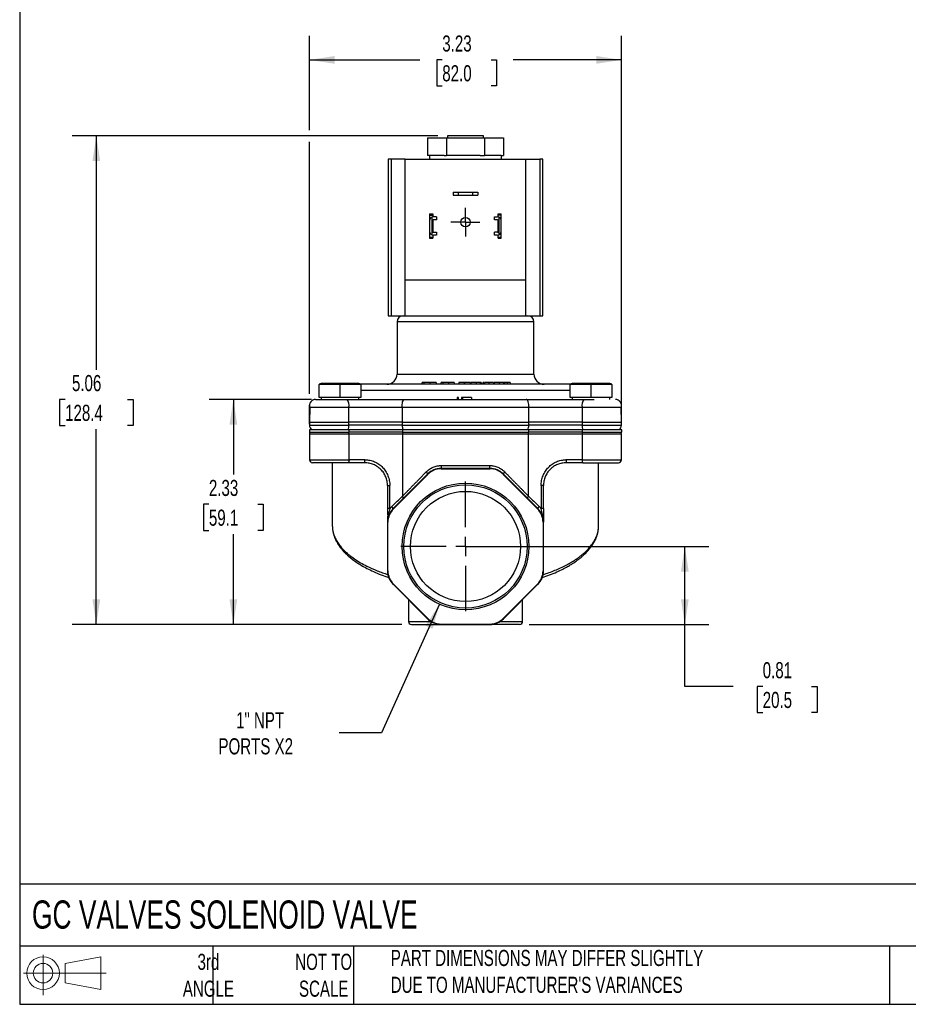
# Model space of a CAD drawing. Header units: inches. Extents: x 0.5 to 21.5, y 0.5 to 16.5.
# Tile 1 of 16: x 0.5 to 9.7, y 0.5 to 10.7. Entities that reach past the tile are written whole.
import ezdxf

# ---------------------------------------------------------------- set-up
doc = ezdxf.new("R2010")
doc.units = ezdxf.units.IN
doc.header["$LTSCALE"] = 2
doc.header["$MEASUREMENT"] = 0
doc.linetypes.add('SLD-Center', pattern=[0.75, 0.6, -0.05, 0.05, -0.05])
doc.linetypes.add('SLD-Solid', pattern=[0])
doc.layers.add('CENTER', color=40, linetype='SLD-Center')
doc.layers.add('SLD-DEFPOINTS', color=7, linetype='Continuous')
doc.layers.add('DIMENSIONS', color=140, linetype='SLD-Solid', lineweight=25)
doc.layers.add('TEXT', color=140, linetype='SLD-Solid', lineweight=25)
doc.styles.add('SLDTEXTSTYLE0', font='TXT', dxfattribs={"width": 0.7})
doc.dimstyles.new('SLDDIMSTYLE0', dxfattribs={"dimtxt": 0.169922, "dimasz": 0.26, "dimexe": 0, "dimexo": 0.0625, "dimgap": 0.04248, "dimtad": 0, "dimtih": 1, "dimtoh": 1, "dimrnd": 1e-09, "dimzin": 12, "dimdsep": 46, "dimtxsty": 'SLDTEXTSTYLE0', "dimsah": 1, "dimcen": 0.09, "dimadec": 0, "dimazin": 3, "dimtfac": 1, "dimtofl": 0, "dimtmove": 0, "dimatfit": 3, "dimfxl": 0, "dimfrac": 2, "dimtolj": 1, "dimtzin": 12, "dimarcsym": 0})
doc.dimstyles.new('SLDDIMSTYLE1', dxfattribs={"dimtxt": 0.169922, "dimasz": 0.26, "dimexe": 0, "dimexo": 0.0625, "dimgap": 0.04248, "dimtad": 0, "dimtih": 1, "dimtoh": 1, "dimrnd": 1e-09, "dimdsep": 46, "dimtxsty": 'SLDTEXTSTYLE0', "dimsah": 1, "dimcen": 0.09, "dimadec": 0, "dimazin": 2, "dimtfac": 1, "dimtofl": 0, "dimtmove": 0, "dimatfit": 3, "dimfxl": 0, "dimfrac": 2, "dimtolj": 1, "dimtzin": 12, "dimarcsym": 0})
doc.dimstyles.new('SLDDIMSTYLE2', dxfattribs={"dimtxt": 0.169922, "dimasz": 0.26, "dimexe": 0, "dimexo": 0.0625, "dimgap": 0.04248, "dimtad": 0, "dimtih": 1, "dimtoh": 1, "dimrnd": 1e-09, "dimzin": 12, "dimdsep": 46, "dimtxsty": 'SLDTEXTSTYLE0', "dimsah": 1, "dimcen": 0, "dimadec": 0, "dimazin": 3, "dimtfac": 1, "dimtofl": 0, "dimtmove": 0, "dimatfit": 3, "dimfxl": 0, "dimfrac": 2, "dimtolj": 1, "dimtzin": 12, "dimarcsym": 0})

# ---------------------------------------------------------------- blocks, each defined once
blk = doc.blocks.new('Block11')
at = {"color": 7, "linetype": 'SLD-Solid', "lineweight": 18}
for p, q in [((0.204, 0.418), (0.204, 0)), ((0.431, 0.328), (0.801, 0.396)), ((0.431, 0.126), (0.431, 0.328)), ((0.801, 0.396), (0.801, 0.058)), ((0, 0.227), (0.856, 0.227)), ((0.431, 0.126), (0.801, 0.058))]:
    blk.add_line(p, q, dxfattribs=at)
for radius in [0.169, 0.101]:
    blk.add_circle((0.204, 0.227), radius, dxfattribs=at)
blk = doc.blocks.new('Block12')
at = {"layer": 'SLD-DEFPOINTS'}
blk.add_blockref('Block11', (0, 0), dxfattribs=at)
blk = doc.blocks.new('_D')
at = {"layer": 'DIMENSIONS'}
for p, q in [((3.499, 9.546), (3.499, 10.523)), ((6.727, 6.503), (6.727, 10.523)), ((3.499, 10.273), (4.642, 10.273)), ((4.873, 10.273), (4.816, 10.273)), ((4.816, 10.273), (4.816, 10.003)), ((5.378, 10.273), (5.435, 10.273)), ((5.435, 10.273), (5.435, 10.003)), ((6.727, 10.273), (5.608, 10.273)), ((4.816, 10.003), (4.873, 10.003)), ((5.435, 10.003), (5.378, 10.003)), ((3.499, 6.819), (3.499, 9.426)), ((3.499, 6.503), (3.499, 6.699))]:
    blk.add_line(p, q, dxfattribs=at)
for points in [[(3.499, 10.273), (3.759, 10.233), (3.759, 10.313)], [(6.727, 10.273), (6.467, 10.313), (6.467, 10.233)]]:
    blk.add_solid(points, dxfattribs=at)
at = {"layer": 'DIMENSIONS', "char_height": 0.1667, "attachment_point": 1, "style": 'SLDTEXTSTYLE0'}
for s, insert in [('3.23', (4.873, 10.526)), ('82.0', (4.873, 10.218))]:
    blk.add_mtext(s, dxfattribs=dict(at, insert=insert))
blk = doc.blocks.new('_D_1')
at = {"layer": 'DIMENSIONS'}
for p, q in [((5.213, 5.238), (7.633, 5.238)), ((7.383, 4.431), (7.383, 5.238)), ((5.773, 4.431), (7.633, 4.431)), ((7.383, 3.788), (7.383, 4.431)), ((7.883, 3.788), (7.383, 3.788)), ((8.189, 3.788), (8.132, 3.788)), ((8.132, 3.788), (8.132, 3.518)), ((8.694, 3.788), (8.751, 3.788)), ((8.751, 3.788), (8.751, 3.518)), ((8.132, 3.518), (8.189, 3.518)), ((8.751, 3.518), (8.694, 3.518))]:
    blk.add_line(p, q, dxfattribs=at)
for points in [[(7.383, 5.238), (7.343, 4.978), (7.423, 4.978)], [(7.383, 4.431), (7.423, 4.691), (7.343, 4.691)]]:
    blk.add_solid(points, dxfattribs=at)
at = {"layer": 'DIMENSIONS', "char_height": 0.1667, "attachment_point": 1, "style": 'SLDTEXTSTYLE0'}
for s, insert in [('0.81', (8.189, 4.041)), ('20.5', (8.189, 3.733))]:
    blk.add_mtext(s, dxfattribs=dict(at, insert=insert))
blk = doc.blocks.new('_D_2')
at = {"layer": 'DIMENSIONS'}
for p, q in [((4.826, 9.486), (1.043, 9.486)), ((1.293, 9.486), (1.293, 7.067)), ((0.97, 6.759), (0.913, 6.759)), ((0.913, 6.759), (0.913, 6.489)), ((1.617, 6.759), (1.674, 6.759)), ((1.674, 6.759), (1.674, 6.489)), ((0.913, 6.489), (0.97, 6.489)), ((1.293, 4.431), (1.293, 6.451)), ((1.674, 6.489), (1.617, 6.489)), ((4.454, 4.431), (1.043, 4.431))]:
    blk.add_line(p, q, dxfattribs=at)
for points in [[(1.293, 9.486), (1.253, 9.226), (1.333, 9.226)], [(1.293, 4.431), (1.333, 4.691), (1.253, 4.691)]]:
    blk.add_solid(points, dxfattribs=at)
at = {"layer": 'DIMENSIONS', "char_height": 0.1667, "attachment_point": 1, "style": 'SLDTEXTSTYLE0'}
for s, insert in [('5.06', (1.041, 7.012)), ('128.4', (0.97, 6.704))]:
    blk.add_mtext(s, dxfattribs=dict(at, insert=insert))
blk = doc.blocks.new('_D_3')
at = {"layer": 'DIMENSIONS'}
for p, q in [((3.52, 6.759), (2.461, 6.759)), ((2.711, 6.759), (2.711, 5.983)), ((2.458, 5.674), (2.401, 5.674)), ((2.401, 5.674), (2.401, 5.404)), ((2.963, 5.674), (3.02, 5.674)), ((3.02, 5.674), (3.02, 5.404)), ((2.401, 5.404), (2.458, 5.404)), ((3.02, 5.404), (2.963, 5.404)), ((2.711, 4.431), (2.711, 5.366)), ((4.454, 4.431), (2.461, 4.431))]:
    blk.add_line(p, q, dxfattribs=at)
for points in [[(2.711, 6.759), (2.671, 6.499), (2.751, 6.499)], [(2.711, 4.431), (2.751, 4.691), (2.671, 4.691)]]:
    blk.add_solid(points, dxfattribs=at)
at = {"layer": 'DIMENSIONS', "char_height": 0.1667, "attachment_point": 1, "style": 'SLDTEXTSTYLE0'}
for s, insert in [('2.33', (2.458, 5.927)), ('59.1', (2.458, 5.619))]:
    blk.add_mtext(s, dxfattribs=dict(at, insert=insert))
blk = doc.blocks.new('_D_4')
at = {"layer": 'DIMENSIONS'}
for p, q in [((4.844, 4.64), (4.243, 3.309)), ((4.243, 3.309), (3.806, 3.309))]:
    blk.add_line(p, q, dxfattribs=at)
blk.add_solid([(4.844, 4.64), (4.7, 4.419), (4.773, 4.387)], dxfattribs=at)
at = {"layer": 'DIMENSIONS', "char_height": 0.1667, "attachment_point": 1, "style": 'SLDTEXTSTYLE0'}
for s, insert in [('1" NPT', (2.739, 3.523)), ('PORTS X2', (2.557, 3.253))]:
    blk.add_mtext(s, dxfattribs=dict(at, insert=insert))
blk = doc.blocks.new('SW_CENTERMARKSYMBOL_0')
at = {"layer": 'CENTER', "color": 0}
for p, q in [((0, 0.1), (0, 0.14975)), ((-0.1, 0), (-0.14975, 0)), ((0, 0), (-0.1, 0)), ((0, 0), (0, 0.1)), ((0, 0), (0, -0.1)), ((0, 0), (0.1, 0)), ((0.1, 0), (0.14975, 0)), ((0, -0.1), (0, -0.14975))]:
    blk.add_line(p, q, dxfattribs=at)
blk = doc.blocks.new('SW_CENTERMARKSYMBOL_1')
at = {"layer": 'CENTER', "color": 0}
for p, q in [((0, 0.2), (0, 0.6705)), ((-0.2, 0), (-0.6705, 0)), ((0, 0), (-0.1, 0)), ((0, 0), (0, 0.1)), ((0, 0), (0, -0.1)), ((0, 0), (0.1, 0)), ((0.2, 0), (0.6705, 0)), ((0, -0.2), (0, -0.6705))]:
    blk.add_line(p, q, dxfattribs=at)

msp = doc.modelspace()

# ---------------------------------------------------------------- linework, layer by layer
for p, q in [((4.926, 9.486), (4.926, 9.468)), ((5.301, 9.486), (4.926, 9.486)), ((5.301, 9.468), (5.301, 9.486)), ((4.72, 9.468), (4.72, 9.282)), ((4.72, 9.468), (4.917, 9.468)), ((4.917, 9.468), (4.917, 9.282)), ((4.917, 9.468), (5.31, 9.468)), ((5.31, 9.468), (5.31, 9.282)), ((5.31, 9.468), (5.506, 9.468)), ((5.506, 9.468), (5.506, 9.282)), ((4.742, 9.282), (4.72, 9.282)), ((4.74, 9.282), (4.74, 9.245)), ((4.894, 9.282), (4.742, 9.282)), ((4.894, 9.282), (4.917, 9.282)), ((4.961, 9.282), (4.917, 9.282)), ((5.265, 9.282), (4.961, 9.282)), ((5.265, 9.282), (5.31, 9.282)), ((5.332, 9.282), (5.31, 9.282)), ((5.484, 9.282), (5.332, 9.282)), ((5.484, 9.282), (5.506, 9.282)), ((5.486, 9.245), (5.486, 9.282)), ((4.313, 9.245), (4.313, 7.625)), ((4.344, 9.245), (4.313, 9.245)), ((4.344, 9.245), (4.344, 7.625)), ((4.488, 9.245), (4.344, 9.245)), ((4.488, 9.245), (5.738, 9.245)), ((4.488, 7.995), (4.488, 9.245)), ((5.738, 7.995), (5.738, 9.245)), ((5.738, 9.245), (5.882, 9.245)), ((5.882, 9.245), (5.882, 7.625)), ((5.913, 9.245), (5.882, 9.245)), ((5.913, 7.625), (5.913, 9.245)), ((4.987, 8.904), (4.987, 8.872)), ((4.987, 8.904), (5.037, 8.904)), ((4.987, 8.872), (5.037, 8.872)), ((5.037, 8.904), (5.037, 8.872)), ((5.037, 8.904), (5.19, 8.904)), ((5.037, 8.872), (5.19, 8.872)), ((5.19, 8.872), (5.19, 8.904)), ((5.19, 8.904), (5.24, 8.904)), ((5.19, 8.872), (5.24, 8.872)), ((5.24, 8.904), (5.24, 8.872)), ((4.742, 8.679), (4.774, 8.679)), ((4.742, 8.679), (4.742, 8.667)), ((4.742, 8.667), (4.774, 8.667)), ((4.742, 8.667), (4.742, 8.607)), ((4.774, 8.679), (4.774, 8.667)), ((4.774, 8.667), (4.774, 8.647)), ((5.452, 8.679), (5.484, 8.679)), ((5.452, 8.667), (5.452, 8.679)), ((5.484, 8.667), (5.452, 8.667)), ((5.452, 8.647), (5.452, 8.667)), ((5.484, 8.667), (5.484, 8.679)), ((5.484, 8.607), (5.484, 8.667)), ((4.742, 8.607), (4.742, 8.5)), ((4.768, 8.462), (4.768, 8.645)), ((4.774, 8.611), (4.774, 8.496)), ((4.813, 8.617), (4.78, 8.617)), ((4.813, 8.648), (4.783, 8.648)), ((4.813, 8.648), (4.813, 8.617)), ((5.413, 8.617), (5.413, 8.648)), ((5.413, 8.648), (5.443, 8.648)), ((5.446, 8.617), (5.413, 8.617)), ((5.452, 8.496), (5.452, 8.611)), ((5.458, 8.645), (5.458, 8.462)), ((5.484, 8.5), (5.484, 8.607)), ((4.742, 8.5), (4.742, 8.44)), ((4.774, 8.46), (4.774, 8.44)), ((4.78, 8.49), (4.813, 8.49)), ((4.813, 8.459), (4.783, 8.459)), ((4.813, 8.49), (4.813, 8.459)), ((5.413, 8.459), (5.413, 8.49)), ((5.446, 8.49), (5.413, 8.49)), ((5.443, 8.459), (5.413, 8.459)), ((5.452, 8.44), (5.452, 8.46)), ((5.484, 8.44), (5.484, 8.5)), ((4.742, 8.44), (4.774, 8.44)), ((4.742, 8.44), (4.742, 8.429)), ((4.742, 8.429), (4.774, 8.429)), ((4.774, 8.44), (4.774, 8.429)), ((5.452, 8.44), (5.484, 8.44)), ((5.452, 8.429), (5.452, 8.44)), ((5.452, 8.429), (5.484, 8.429)), ((5.484, 8.429), (5.484, 8.44)), ((5.738, 7.995), (4.488, 7.995)), ((4.488, 7.625), (4.488, 7.995)), ((5.738, 7.625), (5.738, 7.995)), ((4.313, 7.625), (4.344, 7.625)), ((4.344, 7.625), (4.488, 7.625)), ((4.405, 7.562), (4.405, 7.022)), ((5.822, 7.562), (4.405, 7.562)), ((4.488, 7.625), (5.738, 7.625)), ((5.738, 7.625), (5.882, 7.625)), ((5.822, 7.022), (5.822, 7.562)), ((5.882, 7.625), (5.913, 7.625)), ((4.405, 7.022), (5.822, 7.022)), ((4.666, 6.916), (4.666, 6.936)), ((4.683, 6.936), (4.683, 6.916)), ((4.743, 6.936), (4.743, 6.916)), ((4.811, 6.936), (4.811, 6.916)), ((4.862, 6.916), (4.862, 6.936)), ((4.88, 6.936), (4.88, 6.916)), ((4.936, 6.936), (4.936, 6.916)), ((4.996, 6.936), (4.996, 6.916)), ((5.044, 6.936), (5.044, 6.916)), ((5.102, 6.936), (5.044, 6.936)), ((5.102, 6.936), (5.102, 6.916)), ((5.104, 6.936), (5.102, 6.936)), ((5.104, 6.916), (5.104, 6.936)), ((5.162, 6.936), (5.104, 6.936)), ((5.162, 6.936), (5.162, 6.916)), ((5.17, 6.936), (5.17, 6.916)), ((5.222, 6.936), (5.222, 6.916)), ((5.264, 6.936), (5.264, 6.916)), ((5.276, 6.936), (5.264, 6.936)), ((5.276, 6.936), (5.276, 6.916)), ((5.291, 6.936), (5.291, 6.916)), ((5.303, 6.936), (5.291, 6.936)), ((5.303, 6.916), (5.303, 6.936)), ((5.309, 6.936), (5.309, 6.916)), ((5.355, 6.936), (5.309, 6.936)), ((5.355, 6.936), (5.355, 6.916)), ((5.357, 6.936), (5.355, 6.936)), ((5.357, 6.916), (5.357, 6.936)), ((5.403, 6.936), (5.357, 6.936)), ((5.403, 6.936), (5.403, 6.916)), ((5.41, 6.936), (5.41, 6.916)), ((5.461, 6.936), (5.461, 6.916)), ((5.508, 6.936), (5.508, 6.916)), ((5.513, 6.936), (5.51, 6.936)), ((5.513, 6.936), (5.513, 6.916)), ((5.517, 6.936), (5.517, 6.916)), ((5.546, 6.936), (5.546, 6.916)), ((5.575, 6.936), (5.575, 6.916)), ((3.62, 6.923), (3.599, 6.919)), ((3.599, 6.78), (3.599, 6.913)), ((4.008, 6.923), (3.62, 6.923)), ((3.814, 6.913), (3.814, 6.78)), ((4.029, 6.919), (4.008, 6.923)), ((4.029, 6.913), (4.029, 6.78)), ((6.197, 6.853), (4.029, 6.853)), ((6.218, 6.923), (6.197, 6.919)), ((6.197, 6.78), (6.197, 6.913)), ((6.606, 6.923), (6.218, 6.923)), ((6.412, 6.913), (6.412, 6.78)), ((6.627, 6.919), (6.606, 6.923)), ((6.627, 6.913), (6.627, 6.78)), ((3.814, 6.78), (3.599, 6.78)), ((3.62, 6.78), (3.62, 6.759)), ((4.029, 6.78), (3.814, 6.78)), ((4.008, 6.759), (4.008, 6.78)), ((5.028, 6.779), (5.028, 6.759)), ((5.041, 6.779), (5.028, 6.779)), ((5.041, 6.759), (5.041, 6.779)), ((5.083, 6.779), (5.071, 6.779)), ((5.071, 6.779), (5.071, 6.759)), ((5.174, 6.779), (5.083, 6.779)), ((5.083, 6.779), (5.083, 6.759)), ((5.174, 6.779), (5.174, 6.759)), ((5.177, 6.779), (5.174, 6.779)), ((5.177, 6.779), (5.177, 6.759)), ((6.412, 6.78), (6.197, 6.78)), ((6.218, 6.78), (6.218, 6.759)), ((6.627, 6.78), (6.412, 6.78)), ((6.606, 6.759), (6.606, 6.78)), ((3.502, 6.678), (3.499, 6.524)), ((3.502, 6.678), (3.906, 6.678)), ((3.906, 6.678), (4.459, 6.678)), ((3.907, 6.524), (3.906, 6.678)), ((4.459, 6.678), (4.458, 6.524)), ((4.459, 6.678), (5.767, 6.678)), ((5.768, 6.524), (5.767, 6.678)), ((5.767, 6.678), (6.32, 6.678)), ((6.32, 6.678), (6.319, 6.524)), ((6.32, 6.678), (6.724, 6.678)), ((6.727, 6.524), (6.724, 6.678)), ((3.499, 6.524), (3.499, 6.492)), ((3.499, 6.524), (3.907, 6.524)), ((4.458, 6.524), (3.907, 6.524)), ((3.907, 6.492), (3.907, 6.524)), ((4.458, 6.524), (4.458, 6.492)), ((4.458, 6.524), (5.768, 6.524)), ((5.768, 6.492), (5.768, 6.524)), ((6.319, 6.524), (5.768, 6.524)), ((6.319, 6.524), (6.319, 6.492)), ((6.319, 6.524), (6.727, 6.524)), ((6.727, 6.492), (6.727, 6.524)), ((3.498, 6.444), (3.498, 6.419)), ((3.499, 6.444), (3.498, 6.444)), ((3.499, 6.492), (3.907, 6.492)), ((3.499, 6.444), (3.499, 6.419)), ((3.5, 6.444), (3.499, 6.444)), ((3.5, 6.444), (3.5, 6.419)), ((3.909, 6.444), (3.5, 6.444)), ((4.458, 6.492), (3.907, 6.492)), ((3.909, 6.419), (3.909, 6.444)), ((4.46, 6.444), (3.909, 6.444)), ((4.458, 6.492), (5.768, 6.492)), ((4.46, 6.444), (4.46, 6.419)), ((5.768, 6.444), (4.46, 6.444)), ((6.319, 6.492), (5.768, 6.492)), ((5.768, 6.419), (5.768, 6.444)), ((6.322, 6.444), (5.768, 6.444)), ((6.319, 6.492), (6.727, 6.492)), ((6.322, 6.444), (6.322, 6.419)), ((6.73, 6.444), (6.322, 6.444)), ((6.73, 6.419), (6.73, 6.444)), ((3.498, 6.419), (3.499, 6.419)), ((3.499, 6.419), (3.5, 6.419)), ((3.499, 6.403), (3.499, 6.135)), ((3.499, 6.403), (3.908, 6.403)), ((3.5, 6.419), (3.909, 6.419)), ((3.908, 6.135), (3.908, 6.403)), ((3.908, 6.403), (4.46, 6.403)), ((4.46, 6.419), (3.909, 6.419)), ((4.46, 6.419), (5.768, 6.419)), ((4.46, 6.403), (4.46, 5.757)), ((4.46, 6.403), (5.766, 6.403)), ((5.766, 5.757), (5.766, 6.403)), ((5.766, 6.403), (6.319, 6.403)), ((6.322, 6.419), (5.768, 6.419)), ((6.319, 6.403), (6.319, 6.135)), ((6.319, 6.403), (6.727, 6.403)), ((6.322, 6.419), (6.73, 6.419)), ((6.727, 6.135), (6.727, 6.403)), ((3.499, 6.135), (3.908, 6.135)), ((4.073, 6.135), (3.908, 6.135)), ((6.319, 6.135), (6.153, 6.135)), ((6.319, 6.135), (6.727, 6.135)), ((3.735, 6.104), (3.735, 5.453)), ((4.86, 6.045), (4.86, 6.04)), ((5.366, 6.045), (4.86, 6.045)), ((4.86, 6.04), (5.366, 6.04)), ((4.865, 6.076), (5.361, 6.076)), ((5.366, 6.04), (5.366, 6.045)), ((6.491, 5.453), (6.491, 6.104)), ((4.721, 5.987), (4.364, 5.63)), ((4.367, 5.627), (4.724, 5.984)), ((4.721, 5.987), (4.724, 5.984)), ((5.505, 5.987), (5.502, 5.984)), ((5.502, 5.984), (5.859, 5.627)), ((5.862, 5.63), (5.505, 5.987)), ((4.306, 5.868), (4.33, 5.868)), ((4.306, 5.868), (4.306, 5.629)), ((4.33, 5.629), (4.33, 5.868)), ((5.897, 5.868), (5.897, 5.629)), ((5.92, 5.868), (5.897, 5.868)), ((5.92, 5.629), (5.92, 5.868)), ((4.33, 5.629), (4.306, 5.629)), ((4.364, 5.63), (4.367, 5.627)), ((5.859, 5.627), (5.862, 5.63)), ((5.92, 5.629), (5.897, 5.629)), ((3.735, 5.453), (3.735, 5.451)), ((4.306, 5.49), (4.306, 4.985)), ((4.306, 5.49), (4.311, 5.49)), ((4.311, 4.985), (4.311, 5.49)), ((5.916, 5.49), (5.916, 4.985)), ((5.92, 5.49), (5.916, 5.49)), ((5.92, 4.985), (5.92, 5.49)), ((6.491, 5.451), (6.491, 5.453)), ((4.306, 4.985), (4.311, 4.985)), ((5.92, 4.985), (5.916, 4.985)), ((4.364, 4.846), (4.367, 4.849)), ((4.364, 4.846), (4.721, 4.488)), ((4.367, 4.849), (4.724, 4.492)), ((5.502, 4.492), (5.859, 4.849)), ((5.505, 4.488), (5.862, 4.846)), ((5.859, 4.849), (5.862, 4.846)), ((4.523, 4.687), (4.523, 4.462)), ((5.704, 4.462), (5.704, 4.687)), ((4.724, 4.492), (4.721, 4.488)), ((5.502, 4.492), (5.505, 4.488)), ((4.523, 4.462), (4.754, 4.462)), ((4.86, 4.435), (5.366, 4.435)), ((4.86, 4.435), (4.86, 4.431)), ((4.86, 4.431), (5.366, 4.431)), ((5.366, 4.435), (5.366, 4.431)), ((5.472, 4.462), (5.704, 4.462))]:
    msp.add_line(p, q)
at = {"flags": 128}
for points in [[(4.459, 6.678), (4.458, 6.692), (4.459, 6.707), (4.46, 6.721), (4.463, 6.733), (4.467, 6.744), (4.472, 6.752), (4.478, 6.757), (4.484, 6.759)], [(5.767, 6.678), (5.768, 6.692), (5.768, 6.707), (5.766, 6.721), (5.763, 6.733), (5.759, 6.744), (5.754, 6.752), (5.748, 6.757), (5.742, 6.759)], [(3.908, 6.135), (3.908, 6.129), (3.907, 6.123), (3.906, 6.118), (3.905, 6.113), (3.904, 6.109), (3.902, 6.106), (3.9, 6.104), (3.898, 6.104)], [(6.319, 6.135), (6.319, 6.129), (6.319, 6.123), (6.32, 6.118), (6.321, 6.113), (6.323, 6.109), (6.324, 6.106), (6.326, 6.104), (6.328, 6.104)], [(4.47, 5.735), (4.47, 5.737), (4.471, 5.739), (4.47, 5.741), (4.469, 5.744), (4.468, 5.747), (4.466, 5.75), (4.463, 5.754), (4.46, 5.757)], [(5.757, 5.735), (5.756, 5.737), (5.756, 5.739), (5.756, 5.741), (5.757, 5.744), (5.759, 5.747), (5.761, 5.75), (5.763, 5.754), (5.766, 5.757)]]:
    msp.add_lwpolyline(points, dxfattribs=at)
for centre, radius in [((5.113, 8.594), 0.0497), ((5.113, 5.238), 0.656), ((5.113, 5.238), 0.638), ((5.113, 5.238), 0.57)]:
    msp.add_circle(centre, radius)
for centre, radius, start, end in [((4.783, 8.607), 0.041, 111.4452, 180), ((4.783, 8.607), 0.041, 90, 111.4452), ((4.78, 8.611), 0.006, 90, 180), ((5.443, 8.607), 0.041, 68.5548, 90), ((5.446, 8.611), 0.006, 0, 90), ((5.443, 8.607), 0.041, 0, 68.5548), ((4.783, 8.5), 0.041, 180, 248.5548), ((4.783, 8.5), 0.041, 248.5548, 270), ((4.78, 8.496), 0.006, 180, 270), ((5.443, 8.5), 0.041, 270, 291.4452), ((5.446, 8.496), 0.006, 270, 0), ((5.443, 8.5), 0.041, 291.4452, 0), ((4.468, 7.562), 0.063, 90, 180), ((5.759, 7.562), 0.063, 0, 90), ((4.299, 7.022), 0.106, 270, 0), ((5.928, 7.022), 0.106, 180, 270), ((3.562, 6.696), 0.063, 90, 196.7868), ((3.821, 6.701), 0.0887, 344.4304, 40.2757), ((6.406, 6.701), 0.0887, 139.7243, 195.5696), ((6.664, 6.696), 0.063, 343.2132, 90), ((3.562, 6.492), 0.063, 180, 229.6324), ((3.752, 6.489), 0.155, 343.272, 1.2017), ((4.575, 6.489), 0.117, 178.5338, 202.7169), ((5.651, 6.489), 0.117, 337.2831, 1.4662), ((6.475, 6.489), 0.155, 178.7983, 196.728), ((6.664, 6.492), 0.063, 310.3676, 0), ((3.53, 6.403), 0.031, 148.927, 180), ((3.815, 6.403), 0.0924, 359.7367, 9.7007), ((4.529, 6.403), 0.0685, 166.8206, 180.3258), ((5.698, 6.403), 0.0685, 359.6742, 13.1794), ((6.411, 6.403), 0.0924, 170.2993, 180.2633), ((6.696, 6.403), 0.031, 0, 31.073), ((3.53, 6.135), 0.031, 180, 270), ((3.982, 6.127), 0.0914, 345.224, 4.8276), ((6.245, 6.127), 0.0914, 175.1724, 194.776), ((6.696, 6.135), 0.031, 270, 0), ((4.86, 5.848), 0.197, 90, 135), ((4.86, 5.848), 0.193, 90, 135), ((4.811, 6.068), 0.0545, 334.5263, 7.9829), ((5.415, 6.068), 0.0545, 172.0171, 205.4737), ((5.366, 5.848), 0.197, 45, 90), ((5.366, 5.848), 0.193, 45, 90), ((4.685, 5.979), 0.0376, 12.4561, 53.0773), ((5.542, 5.979), 0.0376, 126.9227, 167.5439), ((4.503, 5.49), 0.197, 135, 180), ((4.503, 5.49), 0.193, 135, 180), ((4.329, 5.623), 0.0356, 10.7147, 53.2776), ((5.723, 5.49), 0.193, 0, 45), ((5.897, 5.623), 0.0356, 126.7224, 169.2853), ((5.723, 5.49), 0.197, 0, 45), ((4.317, 5.559), 0.0108, 98.8587, 163.1409), ((4.31, 5.556), 0.0145, 40.3095, 70.9673), ((5.916, 5.556), 0.0145, 109.0327, 139.6905), ((5.91, 5.559), 0.0108, 16.8591, 81.1413), ((4.503, 4.985), 0.197, 180, 225), ((4.503, 4.985), 0.193, 180, 225), ((5.723, 4.985), 0.193, 315, 0), ((5.723, 4.985), 0.197, 315, 0), ((4.86, 4.628), 0.197, 225, 270), ((4.86, 4.628), 0.193, 225, 270), ((5.366, 4.628), 0.193, 270, 315), ((5.366, 4.628), 0.197, 270, 315), ((4.554, 4.462), 0.031, 180, 270), ((5.673, 4.462), 0.031, 270, 0)]:
    msp.add_arc(centre, radius, start, end)
for points, knots in [([(4.683, 6.936), (4.682, 6.936), (4.679, 6.936), (4.676, 6.936), (4.673, 6.936), (4.671, 6.936), (4.669, 6.936), (4.667, 6.936), (4.667, 6.936), (4.666, 6.936), (4.666, 6.936)], [0, 0, 0, 0, 0.127896, 0.253668, 0.376738, 0.499344, 0.621999, 0.745699, 0.871345, 1, 1, 1, 1]), ([(4.743, 6.936), (4.741, 6.936), (4.738, 6.936), (4.734, 6.936), (4.729, 6.936), (4.725, 6.936), (4.721, 6.936), (4.717, 6.936), (4.713, 6.936), (4.709, 6.936), (4.706, 6.936), (4.702, 6.936), (4.699, 6.936), (4.695, 6.936), (4.692, 6.936), (4.689, 6.936), (4.686, 6.936), (4.684, 6.936), (4.683, 6.936)], [0, 0, 0, 0, 0.069237, 0.136557, 0.202094, 0.266464, 0.329769, 0.391879, 0.453271, 0.514115, 0.57439, 0.634142, 0.693923, 0.754152, 0.81447, 0.875661, 0.937348, 1, 1, 1, 1]), ([(4.811, 6.936), (4.811, 6.936), (4.811, 6.936), (4.81, 6.936), (4.809, 6.936), (4.807, 6.936), (4.804, 6.936), (4.801, 6.936), (4.797, 6.936), (4.793, 6.936), (4.788, 6.936), (4.783, 6.936), (4.777, 6.936), (4.771, 6.936), (4.764, 6.936), (4.758, 6.936), (4.75, 6.936), (4.746, 6.936), (4.743, 6.936)], [0, 0, 0, 0, 0.071272, 0.139493, 0.204635, 0.267406, 0.328446, 0.388397, 0.447734, 0.507392, 0.566768, 0.625478, 0.684067, 0.743248, 0.804033, 0.866499, 0.931723, 1, 1, 1, 1]), ([(4.88, 6.936), (4.878, 6.936), (4.875, 6.936), (4.872, 6.936), (4.869, 6.936), (4.866, 6.936), (4.864, 6.936), (4.863, 6.936), (4.862, 6.936), (4.862, 6.936), (4.862, 6.936)], [0, 0, 0, 0, 0.124329, 0.247156, 0.36878, 0.490734, 0.613614, 0.738958, 0.867311, 1, 1, 1, 1]), ([(4.936, 6.936), (4.935, 6.936), (4.932, 6.936), (4.928, 6.936), (4.923, 6.936), (4.919, 6.936), (4.915, 6.936), (4.912, 6.936), (4.908, 6.936), (4.904, 6.936), (4.901, 6.936), (4.897, 6.936), (4.894, 6.936), (4.891, 6.936), (4.888, 6.936), (4.885, 6.936), (4.882, 6.936), (4.88, 6.936), (4.88, 6.936)], [0, 0, 0, 0, 0.069663, 0.13775, 0.203917, 0.26878, 0.332414, 0.394754, 0.45618, 0.516996, 0.577396, 0.637198, 0.696999, 0.756756, 0.816554, 0.876948, 0.938132, 1, 1, 1, 1]), ([(4.996, 6.936), (4.996, 6.936), (4.994, 6.936), (4.991, 6.936), (4.988, 6.936), (4.985, 6.936), (4.982, 6.936), (4.978, 6.936), (4.975, 6.936), (4.971, 6.936), (4.967, 6.936), (4.963, 6.936), (4.959, 6.936), (4.955, 6.936), (4.95, 6.936), (4.946, 6.936), (4.941, 6.936), (4.938, 6.936), (4.936, 6.936)], [0, 0, 0, 0, 0.0616723, 0.1230491, 0.1834691, 0.2437187, 0.3042692, 0.3648513, 0.425591, 0.4870341, 0.5488613, 0.611156, 0.673539, 0.7369699, 0.8007916, 0.8660169, 0.9321029, 1, 1, 1, 1]), ([(5.222, 6.936), (5.221, 6.936), (5.217, 6.936), (5.212, 6.936), (5.207, 6.936), (5.202, 6.936), (5.198, 6.936), (5.193, 6.936), (5.189, 6.936), (5.185, 6.936), (5.182, 6.936), (5.178, 6.936), (5.176, 6.936), (5.174, 6.936), (5.172, 6.936), (5.171, 6.936), (5.17, 6.936), (5.17, 6.936), (5.17, 6.936)], [0, 0, 0, 0, 0.064627, 0.127448, 0.189025, 0.249958, 0.310703, 0.372084, 0.434702, 0.499345, 0.563968, 0.626519, 0.688074, 0.749265, 0.810309, 0.871887, 0.935039, 1, 1, 1, 1]), ([(5.264, 6.936), (5.262, 6.936), (5.259, 6.936), (5.255, 6.936), (5.25, 6.936), (5.245, 6.936), (5.24, 6.936), (5.234, 6.936), (5.228, 6.936), (5.224, 6.936), (5.222, 6.936)], [0, 0, 0, 0, 0.134287, 0.262063, 0.385754, 0.506638, 0.626764, 0.748166, 0.872381, 1, 1, 1, 1]), ([(5.461, 6.936), (5.459, 6.936), (5.455, 6.936), (5.45, 6.936), (5.445, 6.936), (5.44, 6.936), (5.435, 6.936), (5.431, 6.936), (5.427, 6.936), (5.424, 6.936), (5.421, 6.936), (5.418, 6.936), (5.416, 6.936), (5.414, 6.936), (5.412, 6.936), (5.411, 6.936), (5.411, 6.936), (5.411, 6.936), (5.41, 6.936)], [0, 0, 0, 0, 0.071577, 0.139625, 0.204791, 0.268127, 0.329804, 0.39129, 0.453421, 0.516537, 0.579615, 0.641101, 0.701274, 0.760922, 0.819937, 0.878923, 0.938985, 1, 1, 1, 1]), ([(5.508, 6.936), (5.507, 6.936), (5.505, 6.936), (5.502, 6.936), (5.499, 6.936), (5.496, 6.936), (5.492, 6.936), (5.488, 6.936), (5.485, 6.936), (5.48, 6.936), (5.476, 6.936), (5.471, 6.936), (5.466, 6.936), (5.463, 6.936), (5.461, 6.936)], [0, 0, 0, 0, 0.0933645, 0.1816503, 0.2658589, 0.3459889, 0.4242295, 0.5019318, 0.5800162, 0.6584631, 0.7386873, 0.8219044, 0.908806, 1, 1, 1, 1]), ([(5.546, 6.936), (5.545, 6.936), (5.542, 6.936), (5.538, 6.936), (5.534, 6.936), (5.53, 6.936), (5.526, 6.936), (5.523, 6.936), (5.52, 6.936), (5.518, 6.936), (5.517, 6.936)], [0, 0, 0, 0, 0.126743, 0.251724, 0.377219, 0.504694, 0.631458, 0.755401, 0.877701, 1, 1, 1, 1]), ([(5.575, 6.936), (5.575, 6.936), (5.575, 6.936), (5.575, 6.936), (5.574, 6.936), (5.573, 6.936), (5.572, 6.936), (5.571, 6.936), (5.569, 6.936), (5.567, 6.936), (5.565, 6.936), (5.563, 6.936), (5.56, 6.936), (5.558, 6.936), (5.555, 6.936), (5.552, 6.936), (5.549, 6.936), (5.547, 6.936), (5.546, 6.936)], [0, 0, 0, 0, 0.06454, 0.127182, 0.188572, 0.248607, 0.309229, 0.370041, 0.431886, 0.495292, 0.559098, 0.621422, 0.682439, 0.743602, 0.805524, 0.868657, 0.933075, 1, 1, 1, 1]), ([(6.197, 6.916), (6.19, 6.916), (6.167, 6.916), (6.116, 6.916), (6.044, 6.916), (5.961, 6.916), (5.869, 6.916), (5.781, 6.916), (5.7, 6.916), (5.628, 6.916), (5.543, 6.916), (5.444, 6.916), (5.333, 6.916), (5.223, 6.916), (5.113, 6.916), (5.004, 6.916), (4.893, 6.916), (4.782, 6.916), (4.67, 6.916), (4.562, 6.916), (4.456, 6.916), (4.357, 6.916), (4.265, 6.916), (4.182, 6.916), (4.118, 6.916), (4.069, 6.916), (4.042, 6.916), (4.03, 6.916), (4.029, 6.916)], [0, 0, 0, 0, 0.018577, 0.063134, 0.108631, 0.154136, 0.199633, 0.245137, 0.274865, 0.304529, 0.334264, 0.377031, 0.419805, 0.460148, 0.5005, 0.540844, 0.581196, 0.623962, 0.666736, 0.711285, 0.755842, 0.801339, 0.846844, 0.89234, 0.937845, 0.967573, 0.997237, 1, 1, 1, 1]), ([(3.562, 6.759), (3.562, 6.759), (3.6, 6.759), (3.729, 6.759), (3.812, 6.759), (3.888, 6.759)], [0, 0, 0, 0, 0.5, 0.5, 1, 1, 1, 1]), ([(4.073, 6.135), (4.09, 6.135), (4.107, 6.133), (4.132, 6.128), (4.14, 6.126), (4.156, 6.121), (4.164, 6.118), (4.187, 6.108), (4.202, 6.099), (4.23, 6.08), (4.243, 6.069), (4.261, 6.05), (4.266, 6.044), (4.277, 6.03), (4.282, 6.023), (4.296, 6.002), (4.304, 5.986), (4.313, 5.962), (4.316, 5.954), (4.321, 5.937), (4.323, 5.928), (4.328, 5.903), (4.33, 5.885), (4.33, 5.868)], [0, 0, 0, 0, 0.125, 0.125, 0.1875, 0.1875, 0.25, 0.25, 0.375, 0.375, 0.5, 0.5, 0.5625, 0.5625, 0.625, 0.625, 0.75, 0.75, 0.8125, 0.8125, 0.875, 0.875, 1, 1, 1, 1]), ([(5.897, 5.868), (5.897, 5.885), (5.898, 5.903), (5.903, 5.929), (5.905, 5.937), (5.91, 5.954), (5.913, 5.962), (5.923, 5.986), (5.931, 6.002), (5.949, 6.031), (5.96, 6.044), (5.978, 6.063), (5.984, 6.069), (5.997, 6.08), (6.004, 6.085), (6.025, 6.099), (6.039, 6.108), (6.063, 6.118), (6.071, 6.121), (6.087, 6.126), (6.095, 6.128), (6.12, 6.133), (6.137, 6.135), (6.153, 6.135)], [0, 0, 0, 0, 0.125, 0.125, 0.1875, 0.1875, 0.25, 0.25, 0.375, 0.375, 0.5, 0.5, 0.5625, 0.5625, 0.625, 0.625, 0.75, 0.75, 0.8125, 0.8125, 0.875, 0.875, 1, 1, 1, 1]), ([(3.898, 6.104), (3.812, 6.104), (3.718, 6.104), (3.573, 6.104), (3.53, 6.104), (3.53, 6.104)], [0, 0, 0, 0, 0.5, 0.5, 1, 1, 1, 1]), ([(4.306, 5.868), (4.306, 5.883), (4.305, 5.899), (4.3, 5.921), (4.298, 5.929), (4.294, 5.944), (4.291, 5.951), (4.282, 5.972), (4.275, 5.986), (4.258, 6.012), (4.248, 6.024), (4.226, 6.045), (4.214, 6.055), (4.189, 6.072), (4.175, 6.08), (4.154, 6.089), (4.146, 6.091), (4.132, 6.096), (4.124, 6.098), (4.101, 6.102), (4.086, 6.104), (4.07, 6.104)], [0, 0, 0, 0, 0.125, 0.125, 0.1875, 0.1875, 0.25, 0.25, 0.375, 0.375, 0.5, 0.5, 0.625, 0.625, 0.75, 0.75, 0.8125, 0.8125, 0.875, 0.875, 1, 1, 1, 1]), ([(4.707, 6.009), (4.709, 6.011), (4.713, 6.015), (4.72, 6.021), (4.727, 6.027), (4.734, 6.032), (4.744, 6.04), (4.759, 6.049), (4.779, 6.059), (4.8, 6.066), (4.819, 6.071), (4.836, 6.074), (4.85, 6.075), (4.86, 6.076), (4.865, 6.076)], [0, 0, 0, 0, 0.049987, 0.09987, 0.149723, 0.19962, 0.249635, 0.374813, 0.499838, 0.624436, 0.748754, 0.832699, 0.916325, 1, 1, 1, 1]), ([(5.361, 6.076), (5.364, 6.076), (5.37, 6.076), (5.379, 6.075), (5.387, 6.074), (5.396, 6.073), (5.409, 6.071), (5.426, 6.066), (5.447, 6.059), (5.467, 6.049), (5.484, 6.039), (5.497, 6.029), (5.509, 6.019), (5.516, 6.012), (5.519, 6.009)], [0, 0, 0, 0, 0.049896, 0.099723, 0.149562, 0.199489, 0.249584, 0.374529, 0.49978, 0.624174, 0.748742, 0.832567, 0.916203, 1, 1, 1, 1]), ([(6.156, 6.104), (6.141, 6.104), (6.125, 6.102), (6.103, 6.098), (6.095, 6.096), (6.08, 6.091), (6.073, 6.089), (6.051, 6.08), (6.038, 6.073), (6.019, 6.06), (6.012, 6.055), (6, 6.045), (5.995, 6.04), (5.978, 6.024), (5.969, 6.012), (5.951, 5.986), (5.944, 5.973), (5.935, 5.951), (5.933, 5.944), (5.928, 5.929), (5.926, 5.922), (5.922, 5.899), (5.92, 5.883), (5.92, 5.868)], [0, 0, 0, 0, 0.125, 0.125, 0.1875, 0.1875, 0.25, 0.25, 0.375, 0.375, 0.4375, 0.4375, 0.5, 0.5, 0.625, 0.625, 0.75, 0.75, 0.8125, 0.8125, 0.875, 0.875, 1, 1, 1, 1]), ([(6.328, 6.104), (6.341, 6.104), (6.367, 6.104), (6.407, 6.104), (6.448, 6.104), (6.489, 6.104), (6.529, 6.104), (6.565, 6.104), (6.598, 6.104), (6.626, 6.104), (6.651, 6.104), (6.67, 6.104), (6.685, 6.104), (6.694, 6.104), (6.696, 6.104), (6.696, 6.104)], [0, 0, 0, 0, 0.075281, 0.150541, 0.229081, 0.307581, 0.38612, 0.464621, 0.539911, 0.615162, 0.690452, 0.765703, 0.844242, 0.922743, 1, 1, 1, 1]), ([(4.46, 5.757), (4.468, 5.765), (4.483, 5.78), (4.506, 5.804), (4.529, 5.827), (4.553, 5.852), (4.577, 5.877), (4.602, 5.902), (4.628, 5.928), (4.654, 5.955), (4.68, 5.982), (4.698, 6), (4.707, 6.009)], [0, 0, 0, 0, 0.091807, 0.185432, 0.280876, 0.378141, 0.477227, 0.578135, 0.680865, 0.785419, 0.891797, 1, 1, 1, 1]), ([(5.519, 6.009), (5.527, 6.001), (5.544, 5.984), (5.568, 5.959), (5.592, 5.935), (5.615, 5.911), (5.638, 5.888), (5.66, 5.865), (5.682, 5.843), (5.704, 5.821), (5.725, 5.799), (5.746, 5.778), (5.759, 5.764), (5.766, 5.757)], [0, 0, 0, 0, 0.0984416, 0.1953751, 0.2908009, 0.3847196, 0.4771318, 0.5680379, 0.6574385, 0.7453344, 0.8317261, 0.9166144, 1, 1, 1, 1]), ([(4.306, 5.629), (4.306, 5.618), (4.306, 5.597), (4.306, 5.577), (4.306, 5.567)], [0, 0, 0, 0, 0.539405, 1, 1, 1, 1]), ([(4.35, 5.652), (4.348, 5.65), (4.345, 5.646), (4.34, 5.641), (4.335, 5.635), (4.331, 5.631), (4.33, 5.629)], [0, 0, 0, 0, 0.250885, 0.50099, 0.7506, 1, 1, 1, 1]), ([(5.897, 5.629), (5.895, 5.631), (5.892, 5.635), (5.887, 5.641), (5.882, 5.646), (5.878, 5.65), (5.876, 5.652)], [0, 0, 0, 0, 0.2494, 0.49901, 0.749115, 1, 1, 1, 1]), ([(4.306, 5.558), (4.306, 5.551), (4.306, 5.537), (4.306, 5.514), (4.306, 5.499), (4.306, 5.49)], [0, 0, 0, 0, 0.279889, 0.626326, 1, 1, 1, 1]), ([(3.735, 5.451), (3.736, 5.438), (3.737, 5.412), (3.744, 5.377), (3.753, 5.346), (3.762, 5.322), (3.771, 5.302), (3.78, 5.286), (3.792, 5.265), (3.808, 5.24), (3.832, 5.209), (3.856, 5.182), (3.881, 5.157), (3.909, 5.132), (3.944, 5.104), (3.986, 5.073), (4.036, 5.042), (4.093, 5.01), (4.162, 4.977), (4.237, 4.945), (4.292, 4.926), (4.318, 4.917)], [0, 0, 0, 0, 0.062721, 0.120343, 0.168817, 0.208153, 0.238426, 0.264421, 0.289267, 0.342782, 0.393037, 0.445575, 0.486538, 0.529412, 0.581921, 0.6463, 0.706208, 0.773432, 0.847799, 0.929144, 1, 1, 1, 1]), ([(3.735, 5.451), (3.735, 5.45), (3.735, 5.439), (3.737, 5.421), (3.74, 5.398), (3.745, 5.377), (3.752, 5.356), (3.76, 5.334), (3.77, 5.312), (3.785, 5.285), (3.807, 5.253), (3.837, 5.217), (3.871, 5.183), (3.912, 5.146), (3.963, 5.109), (4.025, 5.07), (4.101, 5.029), (4.194, 4.987), (4.272, 4.96), (4.31, 4.946)], [0, 0, 0, 0, 0.005663, 0.053017, 0.093823, 0.12808, 0.16389, 0.2044, 0.242557, 0.278362, 0.349056, 0.416203, 0.479808, 0.539876, 0.62396, 0.704621, 0.781884, 0.893195, 1, 1, 1, 1]), ([(4.306, 5.491), (4.306, 5.491), (4.306, 5.491), (4.306, 5.491), (4.306, 5.49)], [0, 0, 0, 0, 0.499701, 1, 1, 1, 1]), ([(5.908, 4.917), (5.933, 4.926), (5.986, 4.944), (6.056, 4.973), (6.118, 5.002), (6.166, 5.028), (6.204, 5.05), (6.231, 5.068), (6.253, 5.082), (6.273, 5.097), (6.297, 5.115), (6.323, 5.137), (6.353, 5.164), (6.383, 5.196), (6.412, 5.231), (6.431, 5.259), (6.444, 5.282), (6.453, 5.299), (6.463, 5.318), (6.472, 5.343), (6.482, 5.374), (6.489, 5.411), (6.49, 5.437), (6.491, 5.451)], [0, 0, 0, 0, 0.068554, 0.144545, 0.210576, 0.26685, 0.312613, 0.347715, 0.372923, 0.397973, 0.434698, 0.475909, 0.520037, 0.583692, 0.642904, 0.701879, 0.728397, 0.755659, 0.785801, 0.825397, 0.874934, 0.934426, 1, 1, 1, 1]), ([(5.916, 4.946), (5.937, 4.953), (5.98, 4.968), (6.04, 4.991), (6.099, 5.017), (6.148, 5.041), (6.188, 5.063), (6.221, 5.082), (6.252, 5.102), (6.283, 5.123), (6.312, 5.145), (6.337, 5.166), (6.359, 5.186), (6.377, 5.204), (6.395, 5.223), (6.411, 5.243), (6.427, 5.264), (6.441, 5.286), (6.453, 5.307), (6.463, 5.328), (6.472, 5.348), (6.479, 5.369), (6.484, 5.388), (6.488, 5.407), (6.49, 5.428), (6.491, 5.443), (6.491, 5.451)], [0, 0, 0, 0, 0.05812, 0.117617, 0.178509, 0.240815, 0.280568, 0.321287, 0.362977, 0.405641, 0.449283, 0.493904, 0.527048, 0.5614, 0.596962, 0.633734, 0.671717, 0.710912, 0.75132, 0.784781, 0.820599, 0.858773, 0.891501, 0.92212, 0.959549, 1, 1, 1, 1]), ([(4.554, 4.431), (4.554, 4.431), (4.556, 4.431), (4.568, 4.431), (4.587, 4.431), (4.615, 4.431), (4.651, 4.431), (4.695, 4.431), (4.746, 4.431), (4.8, 4.431), (4.839, 4.431), (4.858, 4.431)], [0, 0, 0, 0, 0.104414, 0.211615, 0.321393, 0.435112, 0.54996, 0.66571, 0.781489, 0.896338, 1, 1, 1, 1]), ([(5.673, 4.431), (5.672, 4.431), (5.671, 4.431), (5.659, 4.431), (5.639, 4.431), (5.611, 4.431), (5.575, 4.431), (5.531, 4.431), (5.48, 4.431), (5.426, 4.431), (5.387, 4.431), (5.368, 4.431)], [0, 0, 0, 0, 0.104392, 0.211585, 0.321393, 0.435082, 0.54993, 0.665709, 0.781459, 0.896307, 1, 1, 1, 1])]:
    msp.add_open_spline(points, degree=3, knots=knots)
for points in [[(3.599, 6.913), (3.635, 6.917), (3.707, 6.921), (3.778, 6.917), (3.814, 6.913)], [(3.599, 6.919), (3.599, 6.919), (3.599, 6.917), (3.599, 6.913)], [(3.814, 6.913), (3.85, 6.917), (3.922, 6.921), (3.994, 6.917), (4.029, 6.913)], [(4.029, 6.913), (4.029, 6.917), (4.029, 6.919), (4.029, 6.919)], [(6.197, 6.913), (6.233, 6.917), (6.305, 6.921), (6.376, 6.917), (6.412, 6.913)], [(6.197, 6.919), (6.197, 6.919), (6.197, 6.917), (6.197, 6.913)], [(6.412, 6.913), (6.448, 6.917), (6.52, 6.921), (6.592, 6.917), (6.627, 6.913)], [(6.627, 6.913), (6.627, 6.917), (6.627, 6.919), (6.627, 6.919)], [(3.888, 6.759), (4.085, 6.759), (4.296, 6.759), (4.484, 6.759)], [(4.484, 6.759), (4.885, 6.759), (5.342, 6.759), (5.742, 6.759)], [(5.742, 6.759), (5.93, 6.759), (6.142, 6.759), (6.338, 6.759)], [(6.338, 6.759), (6.373, 6.759), (6.409, 6.759), (6.445, 6.759)], [(4.07, 6.104), (4.012, 6.104), (3.954, 6.104), (3.898, 6.104)], [(6.328, 6.104), (6.272, 6.104), (6.214, 6.104), (6.156, 6.104)], [(4.35, 5.652), (4.388, 5.688), (4.425, 5.723), (4.46, 5.757)], [(5.766, 5.757), (5.802, 5.723), (5.839, 5.688), (5.876, 5.652)], [(4.33, 5.629), (4.324, 5.611), (4.319, 5.591), (4.315, 5.57)], [(5.911, 5.57), (5.907, 5.591), (5.902, 5.611), (5.897, 5.629)], [(5.92, 5.629), (5.92, 5.606), (5.92, 5.584), (5.92, 5.563)], [(4.315, 5.57), (4.31, 5.545), (4.306, 5.518), (4.306, 5.49)], [(5.92, 5.49), (5.92, 5.518), (5.917, 5.545), (5.911, 5.57)], [(5.92, 5.563), (5.92, 5.537), (5.92, 5.514), (5.92, 5.49)]]:
    msp.add_open_spline(points, degree=3)
at = {"layer": 'TEXT'}
for p, q in [((0.5, 16.5), (0.5, 0.5)), ((21.5, 1.742), (0.5, 1.742)), ((21.5, 1.1), (0.5, 1.1)), ((2.5, 1.1), (2.5, 0.5)), ((3.954, 1.1), (3.954, 0.5)), ((9.5, 1.1), (9.5, 0.5)), ((0.5, 0.5), (21.5, 0.5))]:
    msp.add_line(p, q, dxfattribs=at)

# ---------------------------------------------------------------- block references
at = {"layer": 'CENTER'}
for name, p in [('SW_CENTERMARKSYMBOL_0', (5.113, 8.594)), ('SW_CENTERMARKSYMBOL_1', (5.113, 5.238))]:
    msp.add_blockref(name, p, dxfattribs=at)
at = {"layer": 'SLD-DEFPOINTS'}
msp.add_blockref('Block12', (0.538, 0.595), dxfattribs=at)

# ---------------------------------------------------------------- texts
at = {"layer": 'TEXT', "style": 'SLDTEXTSTYLE0'}
for s, insert, char_height, attachment_point in [('GC VALVES SOLENOID VALVE', (0.627, 1.575), 0.29167, 1), ('3rd^JANGLE', (2.453, 1.023), 0.1667, 2), ('NOT TO^JSCALE', (3.646, 1.023), 0.16667, 2), ("PART DIMENSIONS MAY DIFFER SLIGHTLY ^JDUE TO MANUFACTURER'S VARIANCES", (4.34, 1.063), 0.16667, 1)]:
    msp.add_mtext(s, dxfattribs=dict(at, insert=insert, char_height=char_height, attachment_point=attachment_point))

# ---------------------------------------------------------------- dimensions: what is measured, and where the dimension line sits
at = {"layer": 'DIMENSIONS'}
dim = msp.add_linear_dim(base=(6.727, 10.273), p1=(3.499, 6.403), p2=(6.727, 6.403), dimstyle='SLDDIMSTYLE0', dxfattribs=at)
dim.commit()
dim.dimension.update_dxf_attribs({"geometry": '_D', "text_midpoint": (5.125, 10.273), "dimtype": 160})
for base, p1, p2, dimstyle, picture, middle in [((1.293435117, 4.430764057), (4.925542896, 9.485764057), (4.553659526, 4.430764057), 'SLDDIMSTYLE0', '_D_2', (1.293435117, 6.759115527)), ((2.711, 6.759), (4.554, 4.431), (3.62, 6.759), 'SLDDIMSTYLE0', '_D_3', (2.711, 5.674)), ((7.383, 5.238), (5.673, 4.431), (5.113, 5.238), 'SLDDIMSTYLE1', '_D_1', (7.383, 3.788))]:
    dim = msp.add_linear_dim(base=base, p1=p1, p2=p2, angle=90, dimstyle=dimstyle, dxfattribs=at)
    dim.commit()
    dim.dimension.update_dxf_attribs({"geometry": picture, "text_midpoint": middle, "dimtype": 160})
dim = msp.add_diameter_dim_2p(p1=(5.383, 5.835), p2=(4.844, 4.64), text='1" NPT\\PPORTS X2', dimstyle='SLDDIMSTYLE2', override={"dimpost": '<>'}, dxfattribs=at)
dim.commit()
dim.dimension.update_dxf_attribs({"geometry": '_D_4', "text_midpoint": (3.119, 3.309), "dimtype": 163})

doc.saveas('drawing.dxf')
